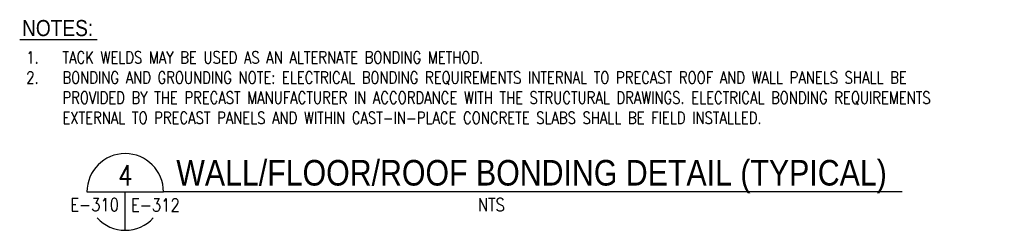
# Model space of a CAD drawing. Header units: inches. Extents: x 296 to 8995, y 82 to 10070.
# Tile 11 of 16: x 3237 to 3972, y 8816 to 8973. Entities that reach past the tile are written whole.
import ezdxf
from ezdxf.enums import TextEntityAlignment as Align

# ---------------------------------------------------------------- set-up
doc = ezdxf.new("R2010")
doc.units = ezdxf.units.IN
doc.header["$MEASUREMENT"] = 0
for name, color, linetype in [('D-DETL-TEXT', 3, 'Continuous'), ('E-ANNO-TEXT-', 5, 'Continuous'), ('E-ANNO-TEXT-TITL', 5, 'Continuous')]:
    doc.layers.add(name, color=color, linetype=linetype)
doc.layers.add('E-ANNO-TEXT', color=7, linetype='Continuous', lineweight=25)
doc.styles.add('HELV', font='helv.shx', dxfattribs={"width": 0.85, "height": 0.25})
doc.styles.add('ROMANS', font='ROMANS.shx', dxfattribs={"width": 0.8})

msp = doc.modelspace()

# ---------------------------------------------------------------- linework, layer by layer
at = {"layer": 'D-DETL-TEXT', "color": 5}
msp.add_line((3237.14, 8958.37), (3294.99, 8958.37), dxfattribs=at)
at = {"layer": 'E-ANNO-TEXT', "color": 5}
msp.add_line((3895.81, 8844.84), (3344.5, 8844.84), dxfattribs=at)
at = {"layer": 'E-ANNO-TEXT-'}
msp.add_line((3287.35, 8844.84), (3300.92, 8844.84), dxfattribs=at)
for start, end in [(0, 180), (222.80536, 317.19464)]:
    msp.add_arc((3315.92, 8844.84), 28.57, start, end, dxfattribs=at)
at = {"layer": 'E-ANNO-TEXT-TITL', "lineweight": -3}
for p, q in [((3287.35, 8844.84), (3344.5, 8844.84)), ((3315.91, 8816.27), (3315.91, 8844.84))]:
    msp.add_line(p, q, dxfattribs=at)

# ---------------------------------------------------------------- texts
at = {"layer": 'D-DETL-TEXT', "color": 5, "style": 'HELV', "width": 0.85}
msp.add_text('NOTES:', height=12, dxfattribs=at).set_placement((3265.46, 8960.97), align=Align.CENTER)
at = {"layer": 'E-ANNO-TEXT', "color": 5, "style": 'HELV', "width": 0.85}
msp.add_text('WALL/FLOOR/ROOF BONDING DETAIL (TYPICAL)', height=19.05, dxfattribs=at).set_placement((3354.02, 8849.61))
at = {"layer": 'E-ANNO-TEXT', "insert": (3242.05, 8949.59), "char_height": 9, "width": 731.8912, "attachment_point": 1, "style": 'ROMANS'}
msp.add_mtext('\\pxi-3,l3,t3;1.^ITACK WELDS MAY BE USED AS AN ALTERNATE BONDING METHOD.\\P2.^IBONDING AND GROUNDING NOTE: ELECTRICAL BONDING REQUIREMENTS INTERNAL TO PRECAST ROOF AND WALL PANELS SHALL BE PROVIDED BY THE PRECAST MANUFACTURER IN ACCORDANCE WITH THE STRUCTURAL DRAWINGS. ELECTRICAL BONDING REQUIREMENTS EXTERNAL TO PRECAST PANELS AND WITHIN CAST-IN-PLACE CONCRETE SLABS SHALL BE FIELD INSTALLED.', dxfattribs=at)
at = {"layer": 'E-ANNO-TEXT-TITL', "lineweight": -3, "style": 'ROMANS', "width": 0.85}
msp.add_text('4', height=15.24, dxfattribs=at).set_placement((3315.91, 8849.61), align=Align.CENTER)
msp.add_text('E-310', height=9.525, dxfattribs=at).set_placement((3311.3, 8840.08), align=Align.TOP_RIGHT)
msp.add_text('E-312', height=9.525, dxfattribs=at).set_placement((3320.2, 8839.88), align=Align.TOP_LEFT)
msp.add_text('NTS', height=9.525, dxfattribs=at).set_placement((3589.2, 8840.08), align=Align.TOP_CENTER)

doc.saveas('drawing.dxf')
